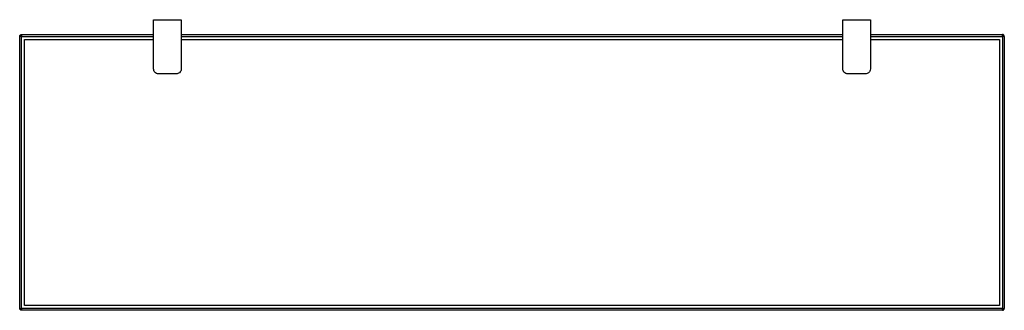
# Paper-space layout '_Top' of a CAD drawing. Header units: millimetres. Extents: x 5812 to 6812, y -2718 to -2423.
import ezdxf

# ---------------------------------------------------------------- set-up
doc = ezdxf.new("R2010")
doc.units = ezdxf.units.MM

psp = doc.layouts.new('_Top')

# ---------------------------------------------------------------- linework, layer by layer
at = {"color": 7, "linetype": 'Continuous', "lineweight": 25}
for p, q in [((5948.2, -2473.1), (5948.2, -2423.1)), ((5948.2, -2423.1), (5976.2, -2423.1)), ((5976.2, -2423.1), (5976.2, -2473.1)), ((6648.2, -2473.1), (6648.2, -2423.1)), ((6648.2, -2423.1), (6676.2, -2423.1)), ((6676.2, -2423.1), (6676.2, -2473.1)), ((5814.2, -2438.1), (5948.2, -2438.1)), ((5976.2, -2438.1), (6648.2, -2438.1)), ((6676.2, -2438.1), (6810.2, -2438.1)), ((5812.2, -2716.1), (5812.2, -2440.1)), ((5814.2, -2716.1), (5814.2, -2440.1)), ((5814.2, -2440.1), (5948.2, -2440.1)), ((5817.2, -2443.1), (5948.2, -2443.1)), ((5817.2, -2713.1), (5817.2, -2443.1)), ((5976.2, -2440.1), (6648.2, -2440.1)), ((5976.2, -2443.1), (6648.2, -2443.1)), ((6676.2, -2440.1), (6810.2, -2440.1)), ((6676.2, -2443.1), (6807.2, -2443.1)), ((6807.2, -2443.1), (6807.2, -2713.1)), ((6810.2, -2440.1), (6810.2, -2716.1)), ((6812.2, -2440.1), (6812.1, -2440.1)), ((6812.2, -2440.1), (6812.2, -2716.1)), ((5971.2, -2478.1), (5953.2, -2478.1)), ((6671.2, -2478.1), (6653.2, -2478.1)), ((6810.2, -2716.1), (5814.2, -2716.1)), ((6810.2, -2718.1), (5814.2, -2718.1)), ((6807.2, -2713.1), (5817.2, -2713.1)), ((6810.2, -2718.1), (6810.2, -2718))]:
    psp.add_line(p, q, dxfattribs=at)
for points, knots in [([(5812.2, -2440.1), (5812.2, -2439.8), (5812.3, -2439.2), (5812.8, -2438.5), (5813.5, -2438.1), (5814, -2438.1), (5814.2, -2438.1)], [0, 0, 0, 0, 0.270261, 0.562429, 0.789736, 1, 1, 1, 1]), ([(5814.2, -2438.1), (5814.2, -2438.1), (5814.2, -2438.1), (5814.2, -2438.4), (5814.2, -2438.8), (5814.2, -2439.4), (5814.2, -2439.9), (5814.2, -2440.1)], [0, 0, 0, 0, 0.171774, 0.358431, 0.554234, 0.784485, 1, 1, 1, 1]), ([(6812.2, -2440.1), (6812.2, -2439.9), (6812.1, -2439.7), (6812, -2439.2), (6811.6, -2438.6), (6811, -2438.2), (6810.6, -2438.1), (6810.3, -2438.1), (6810.2, -2438.1)], [0, 0, 0, 0, 0.128399, 0.257533, 0.506998, 0.755836, 0.879355, 1, 1, 1, 1]), ([(6810.2, -2440.1), (6810.2, -2439.8), (6810.2, -2439.2), (6810.2, -2438.5), (6810.2, -2438.1), (6810.2, -2438.1), (6810.2, -2438.1)], [0, 0, 0, 0, 0.2774384, 0.5718532, 0.7956403, 1, 1, 1, 1]), ([(5814.2, -2440.1), (5813.9, -2440.1), (5813.3, -2440.1), (5812.7, -2440.1), (5812.3, -2440.1), (5812.2, -2440.1), (5812.2, -2440.1)], [0, 0, 0, 0, 0.277438, 0.571853, 0.79564, 1, 1, 1, 1]), ([(6812.1, -2440.1), (6812.1, -2440.1), (6812.1, -2440.1), (6811.9, -2440.1), (6811.5, -2440.1), (6810.9, -2440.1), (6810.4, -2440.1), (6810.2, -2440.1)], [0, 0, 0, 0, 0.065902, 0.27642, 0.497252, 0.756935, 1, 1, 1, 1]), ([(5953.2, -2478.1), (5952.5, -2478), (5951, -2477.8), (5949.3, -2476.4), (5948.4, -2474.8), (5948.3, -2473.6), (5948.2, -2473.1)], [0, 0, 0, 0, 0.2702613, 0.5624294, 0.7897364, 1, 1, 1, 1]), ([(5976.2, -2473.1), (5976.1, -2473.8), (5975.9, -2475.3), (5974.6, -2476.9), (5972.9, -2477.9), (5971.7, -2478), (5971.2, -2478.1)], [0, 0, 0, 0, 0.270261, 0.562429, 0.789736, 1, 1, 1, 1]), ([(6653.2, -2478.1), (6652.5, -2478), (6651, -2477.8), (6649.3, -2476.4), (6648.4, -2474.8), (6648.2, -2473.6), (6648.2, -2473.1)], [0, 0, 0, 0, 0.2702613, 0.5624294, 0.7897364, 1, 1, 1, 1]), ([(6676.2, -2473.1), (6676.1, -2473.8), (6675.9, -2475.3), (6674.6, -2476.9), (6672.9, -2477.9), (6671.7, -2478), (6671.2, -2478.1)], [0, 0, 0, 0, 0.2702613, 0.5624294, 0.7897364, 1, 1, 1, 1]), ([(5814.2, -2718.1), (5813.9, -2718), (5813.3, -2718), (5812.7, -2717.4), (5812.3, -2716.8), (5812.2, -2716.3), (5812.2, -2716.1)], [0, 0, 0, 0, 0.270261, 0.562429, 0.789736, 1, 1, 1, 1]), ([(5812.2, -2716.1), (5812.2, -2716.1), (5812.2, -2716.1), (5812.5, -2716.1), (5812.9, -2716.1), (5813.5, -2716.1), (5814, -2716.1), (5814.2, -2716.1)], [0, 0, 0, 0, 0.171774, 0.358431, 0.554234, 0.784485, 1, 1, 1, 1]), ([(5814.2, -2716.1), (5814.2, -2716.4), (5814.2, -2716.9), (5814.2, -2717.6), (5814.2, -2718), (5814.2, -2718.1), (5814.2, -2718.1)], [0, 0, 0, 0, 0.2774384, 0.5718532, 0.7956403, 1, 1, 1, 1]), ([(6810.2, -2718), (6810.3, -2718), (6810.6, -2718), (6811.1, -2717.8), (6811.7, -2717.5), (6812, -2716.9), (6812.2, -2716.4), (6812.2, -2716.2), (6812.2, -2716)], [0, 0, 0, 0, 0.1283991, 0.2575325, 0.5069981, 0.7558363, 0.8793545, 1, 1, 1, 1]), ([(6810.2, -2716.1), (6810.5, -2716.1), (6811.1, -2716.1), (6811.7, -2716.1), (6812.1, -2716.1), (6812.2, -2716.1), (6812.2, -2716.1)], [0, 0, 0, 0, 0.277438, 0.571853, 0.79564, 1, 1, 1, 1]), ([(6810.2, -2718), (6810.2, -2718), (6810.2, -2718), (6810.2, -2717.8), (6810.2, -2717.3), (6810.2, -2716.7), (6810.2, -2716.3), (6810.2, -2716.1)], [0, 0, 0, 0, 0.065902, 0.27642, 0.497252, 0.756935, 1, 1, 1, 1])]:
    psp.add_open_spline(points, degree=3, knots=knots, dxfattribs=at)

doc.saveas('drawing.dxf')
